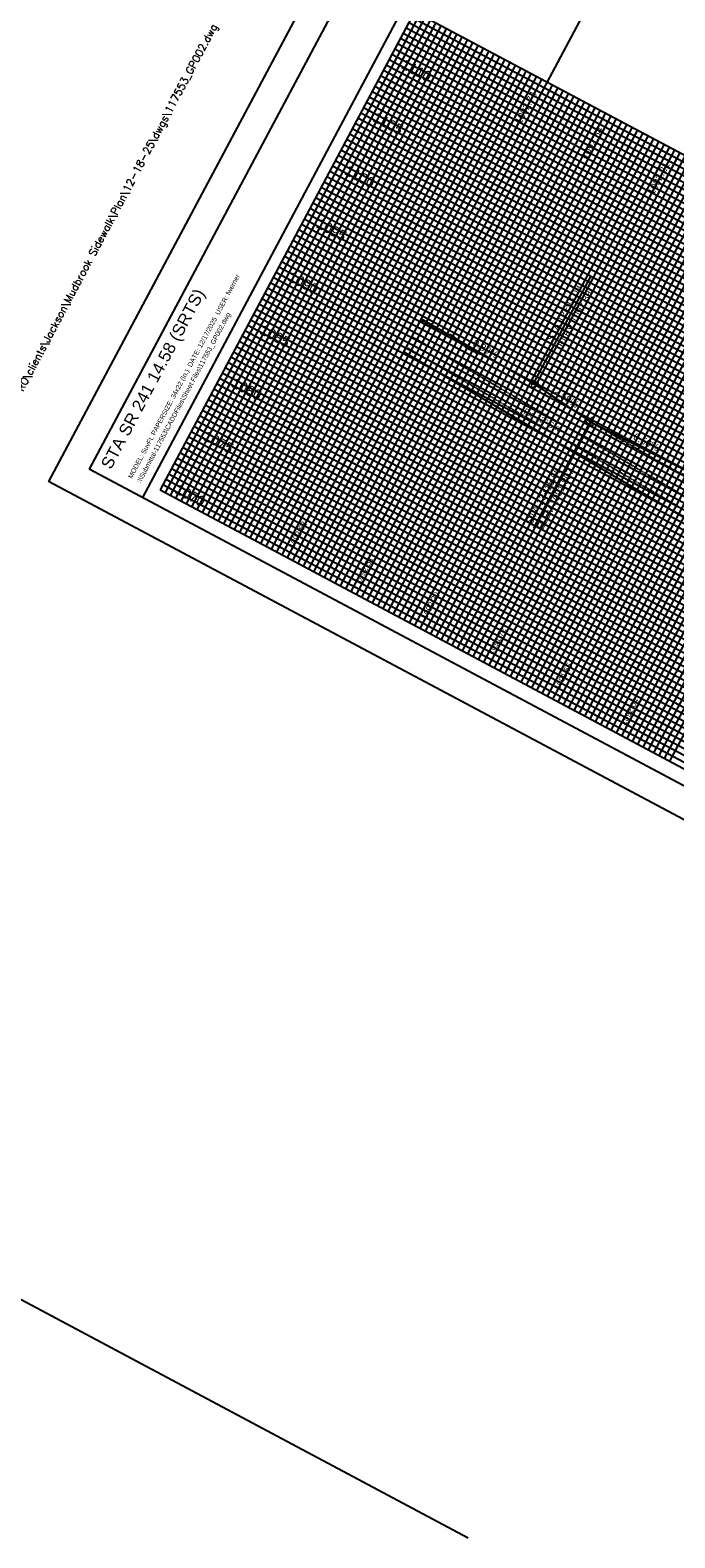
# Model space of a CAD drawing. Header units: feet. Extents: x 2245909 to 2250904, y 437476 to 439602.
# Tile 2 of 13: x 2247271 to 2247486, y 438632 to 439133. Entities that reach past the tile are written whole.
import ezdxf
from ezdxf.enums import TextEntityAlignment as Align

# ---------------------------------------------------------------- set-up
doc = ezdxf.new("R2010")
doc.units = ezdxf.units.FT
doc.header["$MEASUREMENT"] = 0
for name, pattern in [('gasex', [0]), ('OhDOT_USTN2', [0.11, 0.069, -0.041]), ('OhDOT_USTN5', [0.11, 0.055, -0.055])]:
    doc.linetypes.add(name, pattern=pattern)
for name, color, linetype in [('DR_X_Storm_Sewer', 151, 'OhDOT_USTN5'), ('GE_X_Cells', 2, 'Continuous'), ('PF_P_Grade_Line', 7, 'Continuous'), ('PF_P_Text', 7, 'Continuous'), ('PF_X_Ground_Line', 3, 'OhDOT_USTN2'), ('PV_X_Text', 7, 'Continuous'), ('SH_Border', 7, 'Continuous'), ('SH_Data', 7, 'Continuous'), ('SH_Text', 7, 'Continuous'), ('UT_X_Gas', 2, 'gasex'), ('XS_P_Finished_Grade', 3, 'Continuous')]:
    doc.layers.add(name, color=color, linetype=linetype)
doc.layers.add('SH_Major_Grid_Line', color=254, linetype='Continuous', transparency=0.3)
doc.layers.add('SH_Minor_Grid_Line', color=252, linetype='Continuous', transparency=0.5)
doc.styles.add('DwgStamp', font='romans.shx')
doc.styles.add('OHDOTSymbols', font='arial.ttf')
doc.styles.add('Slanted-Normal', font='font31.shx', dxfattribs={"height": 0.14})
doc.styles.get("Standard").update_dxf_attribs({"font": 'arial.ttf'})
doc.styles.add('Straight-Normal', font='font30.shx', dxfattribs={"height": 0.14})

# ---------------------------------------------------------------- blocks, each defined once
blk = doc.blocks.new('PI')
at = {"layer": 'GE_X_Cells', "color": 2, "linetype": 'Continuous', "lineweight": 0, "flags": 128}
blk.add_lwpolyline([(-0.073, -0.042), (0.073, -0.042), (0, 0.084), (-0.073, -0.042)], dxfattribs=at)

msp = doc.modelspace()

# ---------------------------------------------------------------- linework, layer by layer
at = {"layer": 'DR_X_Storm_Sewer', "color": 7, "linetype": 'Continuous'}
msp.add_line((2246002.34, 439385.258), (2247417.052, 438631.859), dxfattribs=at)
at = {"layer": 'DR_X_Storm_Sewer'}
for p, q in [((2247396.476, 439027.636, 1083.62), (2247486.981, 438974.69, 1083.62)), ((2247398.356, 439031.166, 1083.62), (2247487.997, 438978.726, 1083.62))]:
    msp.add_line(p, q, dxfattribs=at)
at = {"layer": 'PF_P_Grade_Line', "color": 1, "linetype": 'Continuous', "lineweight": -3, "flags": 128}
msp.add_lwpolyline([(2247401.465, 439037.003), (2247438.854, 439015.53), (2247457.674, 439002.856), (2247494.224, 438984.312)], dxfattribs=at)
at = {"layer": 'PF_P_Text'}
for points in [[(2247439.251, 439016.274), (2247457.696, 439050.909)], [(2247438.832, 438967.477), (2247457.277, 439002.112)]]:
    msp.add_lwpolyline(points, dxfattribs=at)
at = {"layer": 'PF_X_Ground_Line', "color": 3, "linetype": 'OhDOT_USTN2', "lineweight": -3, "flags": 128}
msp.add_lwpolyline([(2247401.272, 439036.642), (2247406.207, 439033.715), (2247408.315, 439032.416), (2247411.592, 439031.763), (2247411.61, 439031.681), (2247411.959, 439031.485), (2247415.157, 439028.434), (2247416.896, 439027.202), (2247419.748, 439025.705), (2247421.601, 439025.311), (2247438.854, 439015.53), (2247446.269, 439010.471), (2247457.674, 439002.856), (2247480.965, 438989.355), (2247487.191, 438985.935), (2247488.383, 438985.471), (2247491.733, 438984.618), (2247491.875, 438984.58), (2247491.956, 438984.543), (2247491.99, 438984.449), (2247493.385, 438984.095), (2247494.222, 438984.313), (2247500.742, 438980.942), (2247510.754, 438975.654), (2247511.281, 438974.495), (2247512.062, 438973.8), (2247512.476, 438973.479), (2247514.663, 438971.616), (2247515.55, 438971.037), (2247516.07, 438970.727), (2247518.798, 438968.83), (2247526.633, 438963.491), (2247528.77, 438962.131), (2247536.746, 438956.686), (2247540.511, 438954.549), (2247541.923, 438953.85), (2247551.368, 438949.143), (2247555.462, 438946.924), (2247555.917, 438946.495), (2247558.12, 438945.81), (2247558.748, 438945.244), (2247562.647, 438942.994), (2247564.932, 438942.507), (2247568.401, 438940.656), (2247569.169, 438940.372), (2247569.638, 438940.132), (2247579.134, 438935.421), (2247579.537, 438934.957), (2247579.594, 438934.781), (2247595.4, 438926.362), (2247605.493, 438920.951)], dxfattribs=at)
at = {"layer": 'SH_Border'}
for p, q in [((2247484.343, 439371.336, 1083.62), (2247277.523, 438982.973, 1083.62)), ((2247488.469, 439357.809, 1083.62), (2247291.049, 438987.099, 1083.62)), ((2247506.122, 439348.408, 1083.62), (2247308.702, 438977.698, 1083.62)), ((2247873.593, 438676.868, 1083.62), (2247291.049, 438987.099, 1083.62)), ((2247877.719, 438663.342, 1083.62), (2247277.523, 438982.973, 1083.62))]:
    msp.add_line(p, q, dxfattribs=at)
at = {"layer": 'SH_Border', "color": 7, "linetype": 'Continuous', "elevation": 1083.62, "flags": 128}
msp.add_lwpolyline([(2247443.324, 439115.605), (2247553.785, 439323.025)], dxfattribs=at)
at = {"layer": 'SH_Data', "color": 7, "linetype": 'Continuous'}
for p, q in [((2247399.192, 439139.107, 1083.62), (2247314.583, 438980.231, 1083.62)), ((2247822.889, 438913.469, 1083.62), (2247399.192, 439139.107, 1083.62)), ((2247314.583, 438980.231, 1083.62), (2247738.28, 438754.593, 1083.62))]:
    msp.add_line(p, q, dxfattribs=at)
at = {"layer": 'SH_Major_Grid_Line', "color": 254, "linetype": 'Continuous'}
for p, q in [((2247332.236, 438970.83, 1083.62), (2247416.844, 439129.706, 1083.62)), ((2247349.889, 438961.43, 1083.62), (2247434.497, 439120.305, 1083.62)), ((2247389.791, 439121.454, 1083.62), (2247813.488, 438895.816, 1083.62)), ((2247367.542, 438952.029, 1083.62), (2247452.15, 439110.904, 1083.62)), ((2247380.39, 439103.801, 1083.62), (2247804.087, 438878.163, 1083.62)), ((2247385.194, 438942.628, 1083.62), (2247469.803, 439101.503, 1083.62)), ((2247402.847, 438933.227, 1083.62), (2247487.456, 439092.102, 1083.62)), ((2247370.989, 439086.148, 1083.62), (2247794.686, 438860.51, 1083.62)), ((2247420.5, 438923.826, 1083.62), (2247505.108, 439082.701, 1083.62)), ((2247438.153, 438914.425, 1083.62), (2247522.761, 439073.3, 1083.62)), ((2247361.588, 439068.496, 1083.62), (2247785.285, 438842.857, 1083.62)), ((2247455.806, 438905.024, 1083.62), (2247540.414, 439063.899, 1083.62)), ((2247473.459, 438895.623, 1083.62), (2247558.067, 439054.498, 1083.62)), ((2247352.187, 439050.843, 1083.62), (2247775.884, 438825.205, 1083.62)), ((2247342.786, 439033.19, 1083.62), (2247766.483, 438807.552, 1083.62)), ((2247333.385, 439015.537, 1083.62), (2247757.053, 438789.915, 1083.62)), ((2247323.984, 438997.884, 1083.62), (2247747.681, 438772.246, 1083.62))]:
    msp.add_line(p, q, dxfattribs=at)
at = {"layer": 'SH_Minor_Grid_Line', "color": 252, "linetype": 'Continuous'}
for p, q in [((2247316.348, 438979.291, 1083.62), (2247400.957, 439138.167, 1083.62)), ((2247398.251, 439137.342, 1083.62), (2247821.949, 438911.703, 1083.62)), ((2247318.114, 438978.351, 1083.62), (2247402.722, 439137.227, 1083.62)), ((2247319.879, 438977.411, 1083.62), (2247404.487, 439136.287, 1083.62)), ((2247321.644, 438976.471, 1083.62), (2247406.253, 439135.347, 1083.62)), ((2247323.409, 438975.531, 1083.62), (2247408.018, 439134.406, 1083.62)), ((2247325.175, 438974.591, 1083.62), (2247409.783, 439133.466, 1083.62)), ((2247326.94, 438973.651, 1083.62), (2247411.548, 439132.526, 1083.62)), ((2247396.371, 439133.811, 1083.62), (2247820.069, 438908.173, 1083.62)), ((2247397.311, 439135.576, 1083.62), (2247821.009, 438909.938, 1083.62)), ((2247328.705, 438972.711, 1083.62), (2247413.314, 439131.586, 1083.62)), ((2247330.471, 438971.771, 1083.62), (2247415.079, 439130.646, 1083.62)), ((2247334.001, 438969.89, 1083.62), (2247418.61, 439128.766, 1083.62)), ((2247335.766, 438968.95, 1083.62), (2247420.375, 439127.826, 1083.62)), ((2247393.551, 439128.515, 1083.62), (2247817.248, 438902.877, 1083.62)), ((2247394.491, 439130.28, 1083.62), (2247818.188, 438904.642, 1083.62)), ((2247395.431, 439132.046, 1083.62), (2247819.128, 438906.408, 1083.62)), ((2247337.532, 438968.01, 1083.62), (2247422.14, 439126.886, 1083.62)), ((2247339.297, 438967.07, 1083.62), (2247423.905, 439125.946, 1083.62)), ((2247341.062, 438966.13, 1083.62), (2247425.671, 439125.005, 1083.62)), ((2247342.828, 438965.19, 1083.62), (2247427.436, 439124.065, 1083.62)), ((2247344.593, 438964.25, 1083.62), (2247429.201, 439123.125, 1083.62)), ((2247390.731, 439123.219, 1083.62), (2247814.428, 438897.581, 1083.62)), ((2247391.671, 439124.985, 1083.62), (2247815.368, 438899.346, 1083.62)), ((2247392.611, 439126.75, 1083.62), (2247816.308, 438901.112, 1083.62)), ((2247346.358, 438963.31, 1083.62), (2247430.967, 439122.185, 1083.62)), ((2247348.123, 438962.37, 1083.62), (2247432.732, 439121.245, 1083.62)), ((2247351.654, 438960.489, 1083.62), (2247436.262, 439119.365, 1083.62)), ((2247353.419, 438959.549, 1083.62), (2247438.028, 439118.425, 1083.62)), ((2247355.185, 438958.609, 1083.62), (2247439.793, 439117.485, 1083.62)), ((2247387.91, 439117.923, 1083.62), (2247811.608, 438892.285, 1083.62)), ((2247388.85, 439119.689, 1083.62), (2247812.548, 438894.051, 1083.62)), ((2247356.95, 438957.669, 1083.62), (2247441.558, 439116.545, 1083.62)), ((2247358.715, 438956.729, 1083.62), (2247443.324, 439115.605, 1083.62)), ((2247360.48, 438955.789, 1083.62), (2247445.089, 439114.664, 1083.62)), ((2247362.246, 438954.849, 1083.62), (2247446.854, 439113.724, 1083.62)), ((2247364.011, 438953.909, 1083.62), (2247448.619, 439112.784, 1083.62)), ((2247385.09, 439112.628, 1083.62), (2247808.787, 438886.989, 1083.62)), ((2247386.03, 439114.393, 1083.62), (2247809.728, 438888.755, 1083.62)), ((2247386.97, 439116.158, 1083.62), (2247810.668, 438890.52, 1083.62)), ((2247365.776, 438952.969, 1083.62), (2247450.385, 439111.844, 1083.62)), ((2247369.307, 438951.089, 1083.62), (2247453.915, 439109.964, 1083.62)), ((2247371.072, 438950.148, 1083.62), (2247455.681, 439109.024, 1083.62)), ((2247372.837, 438949.208, 1083.62), (2247457.446, 439108.084, 1083.62)), ((2247382.27, 439107.332, 1083.62), (2247805.967, 438881.694, 1083.62)), ((2247383.21, 439109.097, 1083.62), (2247806.907, 438883.459, 1083.62)), ((2247384.15, 439110.862, 1083.62), (2247807.847, 438885.224, 1083.62)), ((2247374.603, 438948.268, 1083.62), (2247459.211, 439107.144, 1083.62)), ((2247376.368, 438947.328, 1083.62), (2247460.976, 439106.204, 1083.62)), ((2247378.133, 438946.388, 1083.62), (2247462.742, 439105.264, 1083.62)), ((2247379.899, 438945.448, 1083.62), (2247464.507, 439104.323, 1083.62)), ((2247381.33, 439105.567, 1083.62), (2247805.027, 438879.928, 1083.62)), ((2247381.664, 438944.508, 1083.62), (2247466.272, 439103.383, 1083.62)), ((2247383.429, 438943.568, 1083.62), (2247468.038, 439102.443, 1083.62)), ((2247377.569, 439098.505, 1083.62), (2247801.267, 438872.867, 1083.62)), ((2247378.509, 439100.271, 1083.62), (2247802.207, 438874.633, 1083.62)), ((2247379.45, 439102.036, 1083.62), (2247803.147, 438876.398, 1083.62)), ((2247386.96, 438941.688, 1083.62), (2247471.568, 439100.563, 1083.62)), ((2247388.725, 438940.747, 1083.62), (2247473.333, 439099.623, 1083.62)), ((2247390.49, 438939.807, 1083.62), (2247475.099, 439098.683, 1083.62)), ((2247392.256, 438938.867, 1083.62), (2247476.864, 439097.743, 1083.62)), ((2247374.749, 439093.21, 1083.62), (2247798.446, 438867.571, 1083.62)), ((2247375.689, 439094.975, 1083.62), (2247799.386, 438869.337, 1083.62)), ((2247376.629, 439096.74, 1083.62), (2247800.327, 438871.102, 1083.62)), ((2247394.021, 438937.927, 1083.62), (2247478.629, 439096.803, 1083.62)), ((2247395.786, 438936.987, 1083.62), (2247480.395, 439095.863, 1083.62)), ((2247397.551, 438936.047, 1083.62), (2247482.16, 439094.922, 1083.62)), ((2247399.317, 438935.107, 1083.62), (2247483.925, 439093.982, 1083.62)), ((2247401.082, 438934.167, 1083.62), (2247485.69, 439093.042, 1083.62)), ((2247371.929, 439087.914, 1083.62), (2247795.626, 438862.276, 1083.62)), ((2247372.869, 439089.679, 1083.62), (2247796.566, 438864.041, 1083.62)), ((2247373.809, 439091.444, 1083.62), (2247797.506, 438865.806, 1083.62)), ((2247404.613, 438932.287, 1083.62), (2247489.221, 439091.162, 1083.62)), ((2247406.378, 438931.347, 1083.62), (2247490.986, 439090.222, 1083.62)), ((2247408.143, 438930.406, 1083.62), (2247492.752, 439089.282, 1083.62)), ((2247409.908, 438929.466, 1083.62), (2247494.517, 439088.342, 1083.62)), ((2247411.674, 438928.526, 1083.62), (2247496.282, 439087.402, 1083.62)), ((2247369.109, 439082.618, 1083.62), (2247792.806, 438856.98, 1083.62)), ((2247370.049, 439084.383, 1083.62), (2247793.746, 438858.745, 1083.62)), ((2247413.439, 438927.586, 1083.62), (2247498.047, 439086.462, 1083.62)), ((2247415.204, 438926.646, 1083.62), (2247499.813, 439085.522, 1083.62)), ((2247416.969, 438925.706, 1083.62), (2247501.578, 439084.581, 1083.62)), ((2247418.735, 438924.766, 1083.62), (2247503.343, 439083.641, 1083.62)), ((2247366.288, 439077.322, 1083.62), (2247789.986, 438851.684, 1083.62)), ((2247367.228, 439079.087, 1083.62), (2247790.926, 438853.449, 1083.62)), ((2247368.168, 439080.853, 1083.62), (2247791.866, 438855.214, 1083.62)), ((2247422.265, 438922.886, 1083.62), (2247506.874, 439081.761, 1083.62)), ((2247424.031, 438921.946, 1083.62), (2247508.639, 439080.821, 1083.62)), ((2247425.796, 438921.006, 1083.62), (2247510.404, 439079.881, 1083.62)), ((2247427.561, 438920.065, 1083.62), (2247512.17, 439078.941, 1083.62)), ((2247429.326, 438919.125, 1083.62), (2247513.935, 439078.001, 1083.62)), ((2247364.408, 439073.791, 1083.62), (2247788.105, 438848.153, 1083.62)), ((2247365.348, 439075.557, 1083.62), (2247789.045, 438849.919, 1083.62)), ((2247431.092, 438918.185, 1083.62), (2247515.7, 439077.061, 1083.62)), ((2247432.857, 438917.245, 1083.62), (2247517.465, 439076.121, 1083.62)), ((2247434.622, 438916.305, 1083.62), (2247519.231, 439075.181, 1083.62)), ((2247436.388, 438915.365, 1083.62), (2247520.996, 439074.24, 1083.62)), ((2247439.918, 438913.485, 1083.62), (2247524.527, 439072.36, 1083.62)), ((2247362.528, 439070.261, 1083.62), (2247786.225, 438844.623, 1083.62)), ((2247363.468, 439072.026, 1083.62), (2247787.165, 438846.388, 1083.62)), ((2247441.683, 438912.545, 1083.62), (2247526.292, 439071.42, 1083.62)), ((2247443.449, 438911.605, 1083.62), (2247528.057, 439070.48, 1083.62)), ((2247445.214, 438910.664, 1083.62), (2247529.822, 439069.54, 1083.62)), ((2247446.979, 438909.724, 1083.62), (2247531.588, 439068.6, 1083.62)), ((2247448.745, 438908.784, 1083.62), (2247533.353, 439067.66, 1083.62)), ((2247358.767, 439063.2, 1083.62), (2247782.465, 438837.562, 1083.62)), ((2247359.708, 439064.965, 1083.62), (2247783.405, 438839.327, 1083.62)), ((2247360.648, 439066.73, 1083.62), (2247784.345, 438841.092, 1083.62)), ((2247450.51, 438907.844, 1083.62), (2247535.118, 439066.72, 1083.62)), ((2247452.275, 438906.904, 1083.62), (2247536.884, 439065.78, 1083.62)), ((2247454.04, 438905.964, 1083.62), (2247538.649, 439064.839, 1083.62)), ((2247457.571, 438904.084, 1083.62), (2247542.179, 439062.959, 1083.62)), ((2247355.947, 439057.904, 1083.62), (2247779.645, 438832.266, 1083.62)), ((2247356.887, 439059.669, 1083.62), (2247780.585, 438834.031, 1083.62)), ((2247357.827, 439061.434, 1083.62), (2247781.525, 438835.796, 1083.62)), ((2247459.336, 438903.144, 1083.62), (2247543.945, 439062.019, 1083.62)), ((2247461.102, 438902.204, 1083.62), (2247545.71, 439061.079, 1083.62)), ((2247462.867, 438901.264, 1083.62), (2247547.475, 439060.139, 1083.62)), ((2247464.632, 438900.323, 1083.62), (2247549.241, 439059.199, 1083.62)), ((2247466.397, 438899.383, 1083.62), (2247551.006, 439058.259, 1083.62)), ((2247468.163, 438898.443, 1083.62), (2247552.771, 439057.319, 1083.62)), ((2247353.127, 439052.608, 1083.62), (2247776.824, 438826.97, 1083.62)), ((2247354.067, 439054.373, 1083.62), (2247777.764, 438828.735, 1083.62)), ((2247355.007, 439056.139, 1083.62), (2247778.704, 438830.5, 1083.62)), ((2247469.928, 438897.503, 1083.62), (2247554.536, 439056.379, 1083.62)), ((2247471.693, 438896.563, 1083.62), (2247556.302, 439055.439, 1083.62)), ((2247475.224, 438894.683, 1083.62), (2247559.832, 439053.558, 1083.62)), ((2247476.989, 438893.743, 1083.62), (2247561.598, 439052.618, 1083.62)), ((2247350.307, 439047.312, 1083.62), (2247774.004, 438821.674, 1083.62)), ((2247351.247, 439049.077, 1083.62), (2247774.944, 438823.439, 1083.62)), ((2247478.754, 438892.803, 1083.62), (2247563.363, 439051.678, 1083.62)), ((2247480.52, 438891.863, 1083.62), (2247565.128, 439050.738, 1083.62)), ((2247482.285, 438890.923, 1083.62), (2247566.893, 439049.798, 1083.62)), ((2247484.05, 438889.982, 1083.62), (2247568.659, 439048.858, 1083.62)), ((2247348.426, 439043.782, 1083.62), (2247772.124, 438818.143, 1083.62)), ((2247349.367, 439045.547, 1083.62), (2247773.064, 438819.909, 1083.62)), ((2247345.606, 439038.486, 1083.62), (2247769.303, 438812.848, 1083.62)), ((2247346.546, 439040.251, 1083.62), (2247770.244, 438814.613, 1083.62)), ((2247347.486, 439042.016, 1083.62), (2247771.184, 438816.378, 1083.62)), ((2247343.726, 439034.955, 1083.62), (2247767.423, 438809.317, 1083.62)), ((2247344.666, 439036.72, 1083.62), (2247768.363, 438811.082, 1083.62)), ((2247339.966, 439027.894, 1083.62), (2247763.663, 438802.256, 1083.62)), ((2247340.906, 439029.659, 1083.62), (2247764.603, 438804.021, 1083.62)), ((2247341.846, 439031.425, 1083.62), (2247765.543, 438805.786, 1083.62)), ((2247337.145, 439022.598, 1083.62), (2247760.813, 438796.976, 1083.62)), ((2247338.085, 439024.363, 1083.62), (2247761.783, 438798.725, 1083.62)), ((2247339.026, 439026.129, 1083.62), (2247762.723, 438800.491, 1083.62)), ((2247334.325, 439017.302, 1083.62), (2247757.993, 438791.68, 1083.62)), ((2247335.265, 439019.068, 1083.62), (2247758.933, 438793.445, 1083.62)), ((2247336.205, 439020.833, 1083.62), (2247759.873, 438795.21, 1083.62)), ((2247332.445, 439013.772, 1083.62), (2247756.113, 438788.149, 1083.62)), ((2247329.625, 439008.476, 1083.62), (2247753.292, 438782.853, 1083.62)), ((2247330.565, 439010.241, 1083.62), (2247754.233, 438784.619, 1083.62)), ((2247331.505, 439012.007, 1083.62), (2247755.173, 438786.384, 1083.62)), ((2247326.804, 439003.18, 1083.62), (2247750.472, 438777.558, 1083.62)), ((2247327.744, 439004.945, 1083.62), (2247751.412, 438779.323, 1083.62)), ((2247328.684, 439006.711, 1083.62), (2247752.352, 438781.088, 1083.62)), ((2247324.924, 438999.65, 1083.62), (2247748.592, 438774.027, 1083.62)), ((2247325.864, 439001.415, 1083.62), (2247749.532, 438775.792, 1083.62)), ((2247321.164, 438992.588, 1083.62), (2247744.861, 438766.95, 1083.62)), ((2247322.104, 438994.354, 1083.62), (2247745.801, 438768.716, 1083.62)), ((2247323.044, 438996.119, 1083.62), (2247746.741, 438770.481, 1083.62)), ((2247318.343, 438987.293, 1083.62), (2247742.041, 438761.654, 1083.62)), ((2247319.284, 438989.058, 1083.62), (2247742.981, 438763.42, 1083.62)), ((2247320.224, 438990.823, 1083.62), (2247743.921, 438765.185, 1083.62)), ((2247315.523, 438981.997, 1083.62), (2247739.22, 438756.359, 1083.62)), ((2247316.463, 438983.762, 1083.62), (2247740.161, 438758.124, 1083.62)), ((2247317.403, 438985.527, 1083.62), (2247741.101, 438759.889, 1083.62))]:
    msp.add_line(p, q, dxfattribs=at)
at = {"layer": 'UT_X_Gas'}
msp.add_lwpolyline([(2247395.632, 439026.05), (2247481.551, 438975.343), (2247530.956, 438946.21), (2247599.714, 438910.396)], dxfattribs=at)
at = {"layer": 'XS_P_Finished_Grade', "color": 6, "linetype": 'Continuous', "lineweight": -3}
for centre in [(2247438.854, 439015.53, 1083.62), (2247457.674, 439002.856, 1083.62)]:
    msp.add_circle(centre, 0.25, dxfattribs=at)

# ---------------------------------------------------------------- block references
at = {"layer": 'PF_P_Text', "xscale": 20, "yscale": 20, "zscale": 20}
for p, rotation in [((2247438.854, 439015.53), 151.9626624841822), ((2247457.674, 439002.856), 331.96266248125)]:
    msp.add_blockref('PI', p, dxfattribs=dict(at, rotation=rotation))

# ---------------------------------------------------------------- texts
at = {"layer": 'PF_P_Text', "color": 7, "linetype": 'Continuous', "lineweight": -3}
for s, insert, char_height, attachment_point, rotation, style in [('1092.74', (2247434.576, 439101.55, 1083.62), 2.4, 7, 61.96266, 'Slanted-Normal'), ('1092.54', (2247456.642, 439089.798, 1083.62), 2.4, 7, 61.96266, 'Slanted-Normal'), ('1092.21', (2247478.708, 439078.047, 1083.62), 2.4, 7, 61.96266, 'Slanted-Normal'), ('STA 12+93.09\\PELEV 1092.39', (2247448.66, 439027.384, 1083.62), 2.4, 7, 61.96266, 'Slanted-Normal'), ('-0.80%', (2247421.783, 439026.27, 1083.62), 2.4, 8, 330.13056, 'Slanted-Normal'), ('-2.59%', (2247448.576, 439010.056, 1083.62), 2.4, 8, 326.04142, 'Slanted-Normal'), ('0.50%', (2247475.716, 438994.962, 1083.62), 2.4, 8, 333.09932, 'Slanted-Normal'), ('STA 13+15.66\\PELEV 1091.807', (2247441.829, 438966.691, 1083.62), 2.4, 7, 61.96266, 'Slanted-Normal'), ('1092.63', (2247359.036, 438960.523, 1083.62), 2, 7, 61.96266, 'Straight-Normal'), ('1092.51', (2247381.102, 438948.772, 1083.62), 2, 7, 61.96266, 'Straight-Normal'), ('1092.20', (2247403.168, 438937.021, 1083.62), 2, 7, 61.96266, 'Straight-Normal'), ('1091.72', (2247425.234, 438925.27, 1083.62), 2, 7, 61.96266, 'Straight-Normal'), ('1091.55', (2247447.3, 438913.519, 1083.62), 2, 7, 61.96266, 'Straight-Normal'), ('1092.04', (2247469.367, 438901.768, 1083.62), 2, 7, 61.96266, 'Straight-Normal')]:
    msp.add_mtext(s, dxfattribs=dict(at, insert=insert, char_height=char_height, attachment_point=attachment_point, rotation=rotation, style=style))
at = {"layer": 'PV_X_Text', "insert": (2247436.165, 439007.481, 1086.77), "char_height": 2, "width": 725.59682, "attachment_point": 1, "rotation": 332.11563, "style": 'Straight-Normal'}
msp.add_mtext('Ex. 12" Stm', dxfattribs=at)
at = {"layer": 'SH_Border', "color": 7, "linetype": 'Continuous', "style": 'DwgStamp'}
msp.add_text('H:\\CIVPRO\\clients\\Jackson\\Mudbrook Sidewalk\\Plan\\12-18-25\\dwgs\\117553_GP002.dwg 18-Dec-25  2:41 PM', height=2.5, rotation=61.96266, dxfattribs=at).set_placement((2247263.246, 439001.906, 1083.62))
at = {"layer": 'SH_Border', "color": 7, "linetype": 'Continuous', "insert": (2247402.428, 438932.44, 1083.62), "char_height": 0.12, "width": 19.18517, "attachment_point": 2, "rotation": 331.96266, "style": 'Slanted-Normal'}
msp.add_mtext('13+00', dxfattribs=at)
at = {"layer": 'SH_Data', "linetype": 'Continuous'}
for s, p in [('MODEL: SuvFt. PAPERSIZE: 34x22 (In.)  DATE: 12/17/2025  USER: fwerner', (2247305.263, 438983.793, 1083.62)), (':\\\\Submittal-117553\\CADDFiles\\Sheet Files\\117553_GP002.dwg', (2247308.114, 438982.275, 1083.62))]:
    msp.add_text(s, height=1.6, rotation=61.96266, dxfattribs=at).set_placement(p)
at = {"layer": 'SH_Data', "char_height": 3.5, "width": 20.80085, "attachment_point": 1, "rotation": 331.96266, "style": 'Slanted-Normal'}
for s, insert in [('1110', (2247396.059, 439123.603, 1083.62)), ('1105', (2247386.658, 439105.95, 1083.62)), ('1100', (2247377.257, 439088.297, 1083.62)), ('1095', (2247367.856, 439070.644, 1083.62)), ('1090', (2247358.455, 439052.991, 1083.62)), ('\\pxt3;1085', (2247349.055, 439035.338, 1083.62)), ('1080', (2247339.654, 439017.686, 1083.62)), ('1075', (2247330.253, 439000.033, 1083.62)), ('1070', (2247320.852, 438982.38, 1083.62))]:
    msp.add_mtext(s, dxfattribs=dict(at, insert=insert))
at = {"layer": 'SH_Text', "linetype": 'Continuous', "style": 'OHDOTSymbols'}
msp.add_text('STA SR 241 14.58 (SRTS)', height=4, rotation=61.96266, dxfattribs=at).set_placement((2247310.405, 439018.052, 1083.62), align=Align.TOP_CENTER)

doc.saveas('drawing.dxf')
